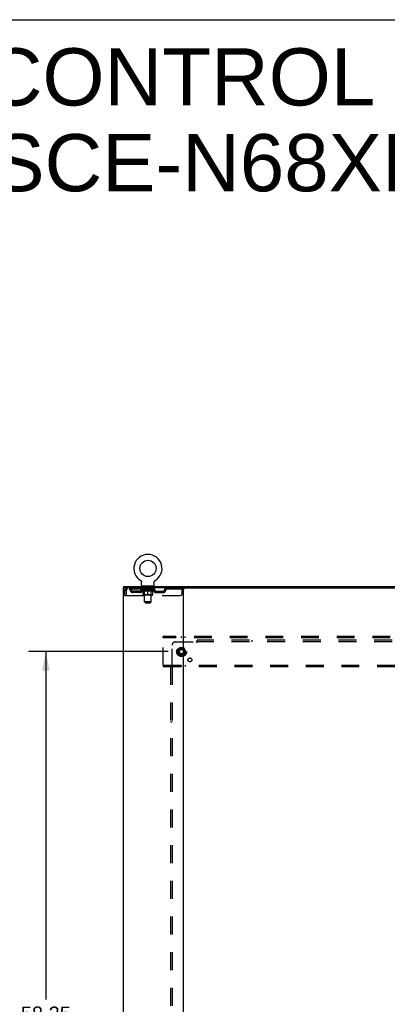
# Model space of a CAD drawing. Header units: inches. Extents: x 0 to 243, y 0 to 157.
# Tile 62 of 63: x 165 to 192, y 83 to 157. Entities that reach past the tile are written whole.
import ezdxf

# ---------------------------------------------------------------- set-up
doc = ezdxf.new("R2010")
doc.units = ezdxf.units.IN
doc.header["$LTSCALE"] = 13.357143
doc.header["$MEASUREMENT"] = 0
doc.linetypes.add('DOT', pattern=[0.2, 0.1, -0.1])
doc.linetypes.add('HIDDEN', pattern=[0.2, 0.1, -0.1])
doc.layers.get('0').update_dxf_attribs({"linetype": 'CONTINUOUS'})
for name, color, linetype in [('DEFAULT_2', 8, 'HIDDEN'), ('DIMENSIONS', 7, 'CONTINUOUS'), ('SUBPANEL', 7, 'CONTINUOUS')]:
    doc.layers.add(name, color=color, linetype=linetype)
doc.styles.get("Standard").update_dxf_attribs({"font": 'arial.ttf'})
doc.dimstyles.new('DIMSTYLE_1', dxfattribs={"dimtxt": 1.071429, "dimasz": 1.428571, "dimexe": 0.09, "dimexo": 0.07, "dimgap": 0.0375, "dimtad": 0, "dimtih": 1, "dimtoh": 1, "dimzin": 4, "dimdsep": 46, "dimtxsty": 'Standard', "dimblk": '_FILLED', "dimblk1": '_FILLED', "dimblk2": '_FILLED', "dimcen": 0.09, "dimadec": 3, "dimazin": 1, "dimtfac": 1, "dimtdec": 3, "dimtofl": 0, "dimtmove": 0, "dimatfit": 3, "dimldrblk": '_FILLED', "dimfxl": 0, "dimtolj": 1, "dimtzin": 4, "dimarcsym": 0})

# ---------------------------------------------------------------- blocks, each defined once
blk = doc.blocks.new('_FILLED')
at = {"color": 0, "linetype": 'ByBlock'}
blk.add_solid([(0, 0), (-1, 0.2), (-1, -0.2)], dxfattribs=at)
blk = doc.blocks.new('*D4')
at = {"layer": 'DIMENSIONS', "color": 2, "linetype": 'Continuous'}
for p, q in [((176.066, 109.8), (165.604, 109.8)), ((166.89, 109.8), (166.89, 83.739)), ((166.89, 51.55), (166.89, 81.596)), ((176.066, 51.55), (165.604, 51.55))]:
    blk.add_line(p, q, dxfattribs=at)
at = {"layer": 'DIMENSIONS', "color": 2, "linetype": 'Continuous', "xscale": 1.4285714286, "yscale": 1.4285714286, "zscale": 1.4285714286}
for p, rotation in [((166.89, 109.8), 90), ((166.89, 51.55), 270)]:
    blk.add_blockref('_FILLED', p, dxfattribs=dict(at, rotation=rotation))
at = {"layer": 'DIMENSIONS', "color": 2, "linetype": 'Continuous', "insert": (166.89, 83.203), "char_height": 1.0714, "width": 3.74403, "attachment_point": 2, "line_spacing_factor": 0.9}
blk.add_mtext('58.25', dxfattribs=at)

msp = doc.modelspace()

# ---------------------------------------------------------------- linework, layer by layer
at = {"color": 7, "linetype": 'Continuous'}
for p, q in [((0, 157.143), (242.857, 157.143)), ((174.009, 115.122), (174.009, 115.122)), ((174.009, 115.122), (174.012, 115.12)), ((174.012, 115.12), (174.015, 115.118)), ((174.015, 115.118), (174.016, 115.117)), ((174.016, 115.117), (174.02, 115.115)), ((174.02, 115.115), (174.023, 115.112)), ((174.023, 115.112), (174.026, 115.109)), ((174.026, 115.109), (174.03, 115.106)), ((174.03, 115.106), (174.033, 115.103)), ((174.033, 115.103), (174.036, 115.1)), ((174.036, 115.1), (174.039, 115.097)), ((174.039, 115.097), (174.042, 115.094)), ((174.042, 115.094), (174.044, 115.09)), ((174.044, 115.09), (174.047, 115.087)), ((174.047, 115.087), (174.049, 115.083)), ((175.041, 115.083), (175.044, 115.087)), ((175.043, 115.087), (175.046, 115.09)), ((175.046, 115.09), (175.049, 115.094)), ((175.049, 115.094), (175.052, 115.097)), ((175.052, 115.097), (175.055, 115.1)), ((175.055, 115.1), (175.058, 115.103)), ((175.058, 115.103), (175.061, 115.106)), ((175.061, 115.106), (175.064, 115.109)), ((175.064, 115.109), (175.067, 115.112)), ((175.067, 115.112), (175.071, 115.115)), ((175.071, 115.115), (175.074, 115.117)), ((175.074, 115.117), (175.076, 115.118)), ((175.074, 115.117), (175.076, 115.118)), ((175.076, 115.118), (175.079, 115.12)), ((175.079, 115.12), (175.082, 115.122)), ((175.082, 115.122), (175.082, 115.122)), ((172.743, 114.571), (172.743, 114.675)), ((174.049, 115.083), (174.052, 115.08)), ((174.052, 115.08), (174.054, 115.076)), ((174.054, 115.076), (174.056, 115.072)), ((174.056, 115.072), (174.058, 115.068)), ((174.058, 115.068), (174.06, 115.064)), ((174.06, 115.064), (174.061, 115.06)), ((174.061, 115.06), (174.063, 115.056)), ((174.063, 115.056), (174.064, 115.052)), ((174.064, 115.052), (174.066, 115.048)), ((174.07, 115.022), (174.07, 115.018)), ((174.07, 115.018), (174.07, 115.014)), ((174.07, 114.765), (174.07, 115.014)), ((174.108, 114.705), (174.108, 114.675)), ((174.983, 114.705), (174.108, 114.705)), ((174.983, 114.705), (174.983, 114.675)), ((175.02, 114.765), (175.02, 115.014)), ((175.024, 115.044), (175.025, 115.048)), ((175.025, 115.048), (175.026, 115.052)), ((175.026, 115.052), (175.027, 115.056)), ((175.027, 115.056), (175.029, 115.06)), ((175.029, 115.06), (175.031, 115.064)), ((175.031, 115.064), (175.033, 115.068)), ((175.032, 115.068), (175.034, 115.072)), ((175.034, 115.072), (175.037, 115.076)), ((175.036, 115.076), (175.039, 115.08)), ((175.039, 115.08), (175.041, 115.083)), ((177.132, 114.571), (234, 114.571))]:
    msp.add_line(p, q, dxfattribs=at)
at = {"color": 3, "linetype": 'Continuous'}
for p, q in [((172.691, 114.571), (172.691, 46.779)), ((177.132, 114.571), (172.691, 114.571)), ((172.743, 114.675), (238.389, 114.675)), ((177.191, 114.571), (177.191, 46.779))]:
    msp.add_line(p, q, dxfattribs=at)
at = {"color": 7, "linetype": 'Continuous'}
for points in [[(174.066, 115.048), (174.067, 115.044), (174.068, 115.039), (174.068, 115.035), (174.069, 115.031), (174.07, 115.027), (174.07, 115.022), (174.07, 115.018)], [(175.02, 115.014), (175.02, 115.018), (175.02, 115.022), (175.021, 115.027), (175.021, 115.031), (175.022, 115.035), (175.023, 115.039), (175.024, 115.044)], [(175.02, 115.018), (175.02, 115.022), (175.021, 115.027), (175.021, 115.031), (175.022, 115.035)]]:
    msp.add_lwpolyline(points, dxfattribs=at)
msp.add_circle((174.545, 116.029), 0.609, dxfattribs=at)
for centre, radius, start, end in [((174.545, 116.029), 1.054, 300.39933, 239.60066), ((174.13, 114.765), 0.06, 180, 270), ((174.96, 114.765), 0.06, 270, 360)]:
    msp.add_arc(centre, radius, start, end, dxfattribs=at)
at = {"layer": 'DEFAULT_2', "color": 8, "linetype": 'HIDDEN'}
for p, q in [((174.015, 115.118), (174.016, 115.117)), ((175.082, 115.122), (175.082, 115.122)), ((172.795, 114.404), (172.795, 114.009)), ((172.795, 114.404), (172.899, 114.404)), ((172.899, 114.404), (172.899, 114.009)), ((172.929, 114.009), (172.929, 114.404)), ((172.962, 114.571), (172.962, 114.467)), ((177.233, 114.467), (172.962, 114.467)), ((174.039, 114.43), (174.039, 114.467)), ((174.166, 114.341), (174.039, 114.43)), ((175.051, 114.43), (174.039, 114.43)), ((174.047, 114.462), (174.047, 114.467)), ((174.054, 114.459), (174.054, 114.462)), ((174.054, 114.459), (175.037, 114.459)), ((174.061, 114.459), (174.061, 114.462)), ((174.061, 114.459), (174.061, 114.462)), ((174.07, 114.462), (174.07, 114.467)), ((174.083, 114.459), (174.083, 114.462)), ((174.084, 114.459), (174.084, 114.462)), ((174.107, 114.462), (174.107, 114.467)), ((174.108, 114.467), (174.108, 114.571)), ((174.118, 114.459), (174.118, 114.462)), ((174.121, 114.459), (174.121, 114.462)), ((174.284, 114.462), (174.123, 114.462)), ((174.157, 114.462), (174.157, 114.467)), ((174.159, 114.459), (174.159, 114.462)), ((174.159, 114.459), (174.159, 114.462)), ((174.162, 114.459), (174.162, 114.462)), ((174.167, 114.459), (174.167, 114.462)), ((174.167, 114.459), (174.167, 114.462)), ((174.17, 114.459), (174.17, 114.462)), ((174.173, 114.459), (174.173, 114.462)), ((174.175, 114.05), (174.175, 114.375)), ((174.176, 114.459), (174.176, 114.462)), ((174.188, 114.459), (174.188, 114.462)), ((174.2, 114.705), (174.2, 114.675)), ((174.202, 114.459), (174.202, 114.464)), ((174.202, 114.459), (174.202, 114.462)), ((174.219, 114.459), (174.219, 114.462)), ((174.22, 114.462), (174.22, 114.467)), ((174.228, 114.459), (174.228, 114.462)), ((174.231, 114.459), (174.231, 114.462)), ((174.235, 114.615), (174.235, 114.695)), ((174.238, 114.459), (174.238, 114.462)), ((174.304, 114.605), (174.245, 114.605)), ((174.247, 114.459), (174.247, 114.465)), ((174.26, 114.459), (174.26, 114.462)), ((174.262, 114.459), (174.262, 114.462)), ((174.284, 114.459), (174.284, 114.462)), ((174.337, 114.462), (174.288, 114.462)), ((174.292, 114.462), (174.292, 114.467)), ((174.295, 114.053), (174.295, 114.427)), ((174.296, 113.515), (174.296, 114.595)), ((174.298, 114.459), (174.298, 114.462)), ((174.301, 114.459), (174.301, 114.462)), ((174.306, 114.459), (174.306, 114.466)), ((174.309, 114.459), (174.309, 114.462)), ((174.318, 114.459), (174.318, 114.462)), ((174.337, 114.459), (174.337, 114.462)), ((174.397, 114.462), (174.35, 114.462)), ((174.366, 114.459), (174.366, 114.462)), ((174.372, 114.462), (174.372, 114.467)), ((174.375, 114.459), (174.375, 114.462)), ((174.377, 114.459), (174.377, 114.466)), ((174.379, 114.459), (174.379, 114.462)), ((174.385, 114.459), (174.385, 114.462)), ((174.397, 114.459), (174.397, 114.462)), ((174.462, 114.462), (174.418, 114.462)), ((174.429, 114.459), (174.429, 114.462)), ((174.454, 114.462), (174.516, 114.465)), ((174.457, 114.462), (174.457, 114.467)), ((174.458, 114.467), (174.457, 114.467)), ((174.458, 114.462), (174.458, 114.467)), ((174.458, 114.459), (174.458, 114.462)), ((174.461, 114.459), (174.461, 114.462)), ((174.462, 114.459), (174.462, 114.462)), ((174.462, 114.459), (174.462, 114.462)), ((174.49, 114.462), (174.542, 114.462)), ((174.494, 114.459), (174.494, 114.462)), ((174.499, 114.462), (174.499, 114.464)), ((174.516, 114.462), (174.516, 114.465)), ((174.529, 114.459), (174.529, 114.462)), ((174.543, 114.462), (174.543, 114.462)), ((174.543, 114.459), (174.543, 114.462)), ((174.543, 114.459), (174.543, 114.462)), ((174.545, 114.462), (174.545, 114.467)), ((174.545, 114.467), (174.637, 114.462)), ((174.545, 114.021), (174.545, 114.376)), ((174.547, 114.459), (174.547, 114.462)), ((174.547, 114.459), (174.547, 114.462)), ((174.547, 114.462), (174.547, 114.462)), ((174.562, 114.459), (174.562, 114.462)), ((174.562, 114.462), (174.6, 114.462)), ((174.596, 114.459), (174.596, 114.462)), ((174.628, 114.459), (174.628, 114.462)), ((174.629, 114.459), (174.629, 114.462)), ((174.629, 114.462), (174.672, 114.462)), ((174.63, 114.459), (174.63, 114.462)), ((174.633, 114.462), (174.633, 114.467)), ((174.633, 114.462), (174.633, 114.467)), ((174.633, 114.467), (174.633, 114.467)), ((174.633, 114.459), (174.633, 114.462)), ((174.662, 114.459), (174.662, 114.462)), ((174.693, 114.459), (174.693, 114.462)), ((174.693, 114.462), (174.74, 114.462)), ((174.705, 114.459), (174.705, 114.462)), ((174.711, 114.459), (174.711, 114.462)), ((174.713, 114.459), (174.713, 114.466)), ((174.715, 114.459), (174.715, 114.462)), ((174.718, 114.462), (174.718, 114.467)), ((174.724, 114.459), (174.724, 114.462)), ((174.753, 114.459), (174.753, 114.462)), ((174.753, 114.462), (174.803, 114.462)), ((174.772, 114.459), (174.772, 114.462)), ((174.781, 114.459), (174.781, 114.462)), ((174.784, 114.459), (174.784, 114.466)), ((174.845, 114.605), (174.786, 114.605)), ((174.789, 114.459), (174.789, 114.462)), ((174.793, 114.459), (174.793, 114.462)), ((174.794, 113.515), (174.794, 114.595)), ((174.795, 114.053), (174.795, 114.427)), ((174.798, 114.462), (174.798, 114.467)), ((174.807, 114.459), (174.807, 114.462)), ((174.807, 114.462), (174.967, 114.462)), ((174.828, 114.459), (174.828, 114.462)), ((174.831, 114.459), (174.831, 114.462)), ((174.843, 114.459), (174.843, 114.465)), ((174.852, 114.459), (174.852, 114.462)), ((174.855, 114.615), (174.855, 114.695)), ((174.86, 114.459), (174.86, 114.462)), ((174.863, 114.459), (174.863, 114.462)), ((174.871, 114.462), (174.871, 114.467)), ((174.872, 114.459), (174.872, 114.462)), ((174.888, 114.459), (174.888, 114.464)), ((174.888, 114.459), (174.888, 114.462)), ((174.89, 114.705), (174.89, 114.675)), ((174.903, 114.459), (174.903, 114.462)), ((174.914, 114.459), (174.914, 114.462)), ((174.916, 114.05), (174.916, 114.375)), ((174.918, 114.459), (174.918, 114.462)), ((174.92, 114.459), (174.92, 114.462)), ((174.923, 114.459), (174.923, 114.462)), ((174.923, 114.459), (174.923, 114.462)), ((174.924, 114.341), (175.051, 114.43)), ((174.929, 114.459), (174.929, 114.462)), ((174.931, 114.459), (174.931, 114.462)), ((174.932, 114.459), (174.932, 114.462)), ((174.933, 114.462), (174.933, 114.467)), ((174.97, 114.459), (174.97, 114.462)), ((174.972, 114.459), (174.972, 114.462)), ((174.983, 114.467), (174.983, 114.571)), ((174.984, 114.462), (174.984, 114.467)), ((175.006, 114.459), (175.006, 114.462)), ((175.008, 114.459), (175.008, 114.462)), ((175.021, 114.462), (175.021, 114.467)), ((175.029, 114.459), (175.029, 114.462)), ((175.03, 114.459), (175.03, 114.462)), ((175.037, 114.459), (175.037, 114.462)), ((175.044, 114.462), (175.044, 114.467)), ((175.051, 114.43), (175.051, 114.467)), ((176.133, 114.571), (176.133, 114.467)), ((177.108, 114.134), (177.108, 114.571)), ((177.233, 114.571), (177.233, 114.467)), ((172.795, 114.009), (172.899, 114.009)), ((172.929, 114.009), (176.983, 114.009)), ((173.431, 114.216), (173.431, 114.32)), ((173.914, 114.32), (173.431, 114.32)), ((173.914, 114.216), (173.431, 114.216)), ((173.681, 114.216), (173.681, 114.32)), ((174.166, 114.341), (174.175, 114.341)), ((174.886, 114.021), (174.204, 114.021)), ((174.295, 114.053), (174.263, 114.021)), ((174.289, 114.341), (174.432, 114.341)), ((174.795, 114.053), (174.295, 114.053)), ((174.658, 114.341), (174.802, 114.341)), ((174.795, 114.053), (174.827, 114.021)), ((174.916, 114.341), (174.924, 114.341)), ((175.177, 114.32), (175.66, 114.32)), ((175.177, 114.216), (175.66, 114.216)), ((175.41, 114.216), (175.41, 114.32)), ((175.66, 114.216), (175.66, 114.32)), ((174.356, 113.455), (174.296, 113.515)), ((174.794, 113.515), (174.296, 113.515)), ((174.356, 113.455), (174.734, 113.455)), ((174.734, 113.455), (174.794, 113.515)), ((175.691, 110.821), (175.691, 110.925)), ((235.441, 110.925), (175.691, 110.925)), ((175.691, 108.779), (175.691, 110.821)), ((235.441, 110.821), (175.691, 110.821)), ((177.041, 110.925), (177.041, 110.821)), ((177.341, 110.821), (177.341, 110.925)), ((176.903, 110.073), (176.749, 109.805)), ((177.221, 110.078), (176.912, 110.078)), ((177.384, 109.805), (177.229, 110.073)), ((176.749, 109.795), (176.903, 109.528)), ((177.221, 109.523), (176.912, 109.523)), ((177.229, 109.528), (177.384, 109.795)), ((175.691, 108.779), (175.691, 108.675)), ((175.691, 108.779), (235.441, 108.779)), ((175.691, 108.675), (235.441, 108.675)), ((177.041, 108.779), (177.041, 108.675)), ((177.341, 108.779), (177.341, 108.675))]:
    msp.add_line(p, q, dxfattribs=at)
for points in [[(172.962, 114.571), (172.96, 114.57), (172.958, 114.567), (172.955, 114.562), (172.953, 114.555), (172.95, 114.545), (172.948, 114.535), (172.946, 114.522), (172.943, 114.508), (172.941, 114.493), (172.939, 114.477), (172.936, 114.459), (172.934, 114.441), (172.932, 114.423), (172.929, 114.404)], [(172.962, 114.467), (172.96, 114.467), (172.958, 114.465), (172.955, 114.464), (172.953, 114.461), (172.95, 114.457), (172.948, 114.453), (172.946, 114.449), (172.943, 114.443), (172.941, 114.438), (172.939, 114.431), (172.936, 114.425), (172.934, 114.418), (172.932, 114.411), (172.929, 114.404)], [(174.295, 114.341), (174.275, 114.344), (174.255, 114.349), (174.235, 114.354), (174.215, 114.36), (174.195, 114.367), (174.175, 114.375)], [(174.175, 114.374), (174.194, 114.367), (174.214, 114.36), (174.233, 114.354), (174.251, 114.349), (174.27, 114.344), (174.289, 114.341)], [(174.545, 114.376), (174.524, 114.367), (174.504, 114.36), (174.484, 114.354), (174.464, 114.349), (174.444, 114.344), (174.425, 114.341)], [(174.432, 114.341), (174.451, 114.344), (174.47, 114.349), (174.488, 114.354), (174.507, 114.36), (174.526, 114.367), (174.545, 114.374)], [(174.666, 114.341), (174.646, 114.344), (174.626, 114.349), (174.606, 114.354), (174.586, 114.36), (174.566, 114.368), (174.545, 114.376)], [(174.545, 114.374), (174.565, 114.367), (174.584, 114.36), (174.603, 114.354), (174.621, 114.349), (174.64, 114.344), (174.658, 114.341)], [(174.916, 114.375), (174.895, 114.367), (174.875, 114.36), (174.855, 114.354), (174.835, 114.349), (174.815, 114.344), (174.796, 114.341)], [(174.802, 114.341), (174.821, 114.344), (174.839, 114.349), (174.858, 114.354), (174.877, 114.36), (174.896, 114.367), (174.916, 114.374)]]:
    msp.add_lwpolyline(points, dxfattribs=at)
for radius in [0.372, 0.356, 0.312, 0.204, 0.188, 0.183, 0.165]:
    msp.add_circle((177.066, 109.8), radius, dxfattribs=at)
at = {"layer": 'DEFAULT_2', "color": 8, "linetype": 'DOT'}
msp.add_circle((177.066, 109.8), 0.17, dxfattribs=at)
at = {"layer": 'DEFAULT_2', "color": 8, "linetype": 'HIDDEN'}
for centre, radius, start, end in [((172.962, 114.404), 0.167, 90, 180), ((172.962, 114.404), 0.063, 90, 180), ((173.142, 114.404), 0.167, 8.07163, 90), ((173.142, 114.405), 0.0625, 7.98631, 90), ((173.431, 114.445), 0.229, 187.98631, 270), ((173.431, 114.445), 0.125, 188.07163, 270), ((173.914, 114.445), 0.125, 270, 351.92837), ((173.914, 114.445), 0.229, 270, 352.01369), ((174.203, 114.404), 0.167, 90, 171.92837), ((174.202, 114.405), 0.0625, 90, 172.01369), ((174.225, 114.695), 0.01, 0, 90), ((174.245, 114.615), 0.01, 180, 270), ((174.263, 114.427), 0.0318, 0, 90), ((174.286, 114.595), 0.01, 0, 90), ((174.804, 114.595), 0.01, 90, 180), ((174.827, 114.427), 0.0318, 90, 180), ((174.845, 114.615), 0.01, 270, 360), ((174.865, 114.695), 0.01, 90, 180), ((174.888, 114.404), 0.167, 8.07163, 90), ((174.888, 114.405), 0.0625, 7.98631, 90), ((175.177, 114.445), 0.229, 187.98631, 270), ((175.177, 114.445), 0.125, 188.07163, 270), ((175.66, 114.445), 0.125, 270, 351.92837), ((175.66, 114.445), 0.229, 270, 352.01369), ((175.949, 114.404), 0.167, 90, 171.92837), ((175.948, 114.405), 0.0625, 90, 172.01369), ((174.204, 114.05), 0.0296, 180, 270), ((174.886, 114.05), 0.0296, 270, 360), ((176.983, 114.134), 0.125, 270, 360), ((176.912, 110.068), 0.01, 90.01235, 149.98915), ((177.221, 110.068), 0.01, 30.01204, 89.98872), ((176.757, 109.8), 0.01, 150.01268, 209.98829), ((176.912, 109.533), 0.01, 210.01204, 269.98872), ((177.221, 109.533), 0.01, 270.01235, 329.98915), ((177.375, 109.8), 0.01, 330.01268, 29.98829)]:
    msp.add_arc(centre, radius, start, end, dxfattribs=at)
for centre, major_axis, ratio, start_param, end_param in [((174.545, 114.467), (0.506, 0.005), 0.05963, 2.96643, 3.140963), ((174.023, 114.458), (0.158, 0), 0.060556, 0.430652, 1.470503), ((174.545, 114.467), (0.506, 0), 0.060556, -3.141593, -2.96706), ((174.023, 114.452), (0.158, 0.002), 0.05963, 1.376596, 1.469874), ((174.545, 114.467), (0.506, 0.011), 0.05688, 2.791345, 2.965878), ((174.004, 114.458), (0.158, 0.002), 0.05963, 0.25549, 1.295341), ((174.058, 114.458), (0.158, -0.002), 0.05963, 0.605815, 1.645666), ((174.545, 114.467), (0.506, -0.005), 0.05963, -2.96643, -2.791898), ((174.058, 114.452), (0.158, 0), 0.060556, 1.551758, 1.645036), ((174.004, 114.452), (0.158, 0.003), 0.05688, 1.20151, 1.294789), ((174.059, 114.454), (0.131, 0.001), 0.05963, 1.065228, 1.614276), ((174.044, 114.454), (0.131, 0.003), 0.05688, 0.890143, 1.43919), ((174.09, 114.454), (0.131, 0), 0.060556, 1.240391, 1.789438), ((174.545, 114.467), (0.506, 0.015), 0.052395, 2.616403, 2.790936), ((174.001, 114.458), (0.158, 0.003), 0.05688, 0.080405, 1.120256), ((174.109, 114.458), (0.158, -0.003), 0.05688, 0.7809, 1.820751), ((174.545, 114.467), (0.506, -0.011), 0.05688, -2.791345, -2.616812), ((174.109, 114.452), (0.158, -0.002), 0.05963, 1.72692, 1.820198), ((174.001, 114.452), (0.158, 0.005), 0.052395, 1.026568, 1.119847), ((174.043, 114.454), (0.131, 0.004), 0.052395, 0.715201, 1.264248), ((174.134, 114.454), (0.131, -0.001), 0.05963, 1.415553, 1.9646), ((174.545, 114.467), (0.506, 0.02), 0.046319, 2.441654, 2.616187), ((174.172, 114.458), (0.158, -0.005), 0.052395, 0.955842, 1.995693), ((174.545, 114.467), (0.506, -0.015), 0.052395, -2.616403, -2.44187), ((174.014, 114.458), (0.158, 0.005), 0.052395, -0.094537, 0.945314), ((174.172, 114.452), (0.158, -0.003), 0.05688, 1.902006, 1.995284), ((174.014, 114.452), (0.158, 0.006), 0.046319, 0.851819, 0.945098), ((174.058, 114.454), (0.131, 0.005), 0.046319, 0.540452, 1.089499), ((174.191, 114.454), (0.131, -0.003), 0.05688, 1.590638, 2.139686), ((174.545, 114.467), (0.506, 0.024), 0.038841, 2.267123, 2.441656), ((174.247, 114.458), (0.158, -0.006), 0.046319, 1.130591, 2.170442), ((174.044, 114.458), (0.158, 0.006), 0.046319, -0.269286, 0.770565), ((174.545, 114.467), (0.506, -0.02), 0.046319, -2.441654, -2.267121), ((174.247, 114.452), (0.158, -0.005), 0.052395, 2.076947, 2.170226), ((174.044, 114.452), (0.158, 0.007), 0.038841, 0.677289, 0.770567), ((174.087, 114.454), (0.131, 0.006), 0.038841, 0.365921, 0.914969), ((174.259, 114.454), (0.131, -0.004), 0.052395, 1.76558, 2.314627), ((174.545, 114.467), (0.506, 0.027), 0.030195, 2.09281, 2.267343), ((174.33, 114.458), (0.158, -0.007), 0.038841, 1.305122, 2.344973), ((174.089, 114.458), (0.158, 0.007), 0.038841, -0.443817, 0.596034), ((174.545, 114.467), (0.506, -0.024), 0.038841, -2.267123, -2.092591), ((174.33, 114.452), (0.158, -0.006), 0.046319, 2.251696, 2.344975), ((174.089, 114.452), (0.158, 0.008), 0.030195, 0.502975, 0.596254), ((174.131, 114.454), (0.131, 0.007), 0.030195, 0.191608, 0.740655), ((174.335, 114.454), (0.131, -0.005), 0.046319, 1.940329, 2.489376), ((174.148, 114.458), (0.158, 0.008), 0.030195, -0.61813, 0.421721), ((174.545, 114.467), (0.506, 0.029), 0.020645, 1.918687, 2.09322), ((174.421, 114.458), (0.158, -0.008), 0.030195, 1.479435, 2.519286), ((174.545, 114.467), (0.506, -0.027), 0.030195, -2.09281, -1.918277), ((174.421, 114.452), (0.158, -0.007), 0.038841, 2.426227, 2.519505), ((174.148, 114.452), (0.158, 0.009), 0.020645, 0.328852, 0.422131), ((174.187, 114.454), (0.131, 0.007), 0.020645, 0.017485, 0.566532), ((174.418, 114.454), (0.131, -0.006), 0.038841, 2.11486, 2.663907), ((174.219, 114.458), (0.158, 0.009), 0.020645, -0.792253, 0.247598), ((174.545, 114.467), (0.506, 0.03), 0.010478, 1.744704, 1.919237), ((174.515, 114.458), (0.158, -0.009), 0.020645, 1.653558, 2.693409), ((174.545, 114.467), (0.506, -0.029), 0.020645, -1.918687, -1.744154), ((174.515, 114.452), (0.158, -0.008), 0.030195, 2.60054, 2.693819), ((174.219, 114.452), (0.158, 0.009), 0.010478, 0.154869, 0.248148), ((174.254, 114.454), (0.131, 0.008), 0.010478, 6.126688, 6.675735), ((174.504, 114.454), (0.131, -0.007), 0.030195, 2.289173, 2.83822), ((174.299, 114.458), (0.158, 0.009), 0.010478, -0.966236, -0.000846), ((174.61, 114.458), (0.158, -0.009), 0.010478, 1.827541, 2.867392), ((174.545, 114.467), (0.506, -0.03), 0.010478, -1.744704, -1.570171), ((174.61, 114.452), (0.158, -0.009), 0.020645, 2.774664, 2.867942), ((174.592, 114.454), (0.131, -0.007), 0.020645, 2.463296, 3.012344), ((174.481, 114.458), (0.158, 0.009), 0.010478, 0.274201, 1.314052), ((174.412, 114.454), (0.131, 0.008), 0.010478, -0.000298, 0.504314), ((174.388, 114.452), (0.158, 0.009), 0.010478, 0.192946, 0.399283), ((174.545, 114.467), (0.506, 0.03), 0.010478, -1.578586, -1.396888), ((174.703, 114.452), (0.158, -0.009), 0.010478, 2.948646, 3.041925), ((174.679, 114.454), (0.131, -0.008), 0.010478, 2.637279, 3.142076), ((174.576, 114.458), (0.158, 0.009), 0.020645, 0.448184, 1.488034), ((174.498, 114.454), (0.131, 0.007), 0.020645, 0.129249, 0.678296), ((174.481, 114.452), (0.158, 0.009), 0.020645, 0.273651, 0.366929), ((174.545, 114.467), (0.506, 0.029), 0.020645, -1.397439, -1.222906), ((174.791, 114.458), (0.158, -0.009), 0.010478, -3.140747, -2.175357), ((174.545, 114.467), (0.506, -0.03), 0.010478, 1.222355, 1.396888), ((174.67, 114.458), (0.158, 0.008), 0.030195, 0.622307, 1.662158), ((174.586, 114.454), (0.131, 0.007), 0.030195, 0.303372, 0.852419), ((174.837, 114.454), (0.131, -0.008), 0.010478, 2.749043, 3.29809), ((174.872, 114.458), (0.158, -0.009), 0.020645, 2.893995, 3.933846), ((174.576, 114.452), (0.158, 0.008), 0.030195, 0.447774, 0.541052), ((174.872, 114.452), (0.158, -0.009), 0.010478, 2.893445, 2.986723), ((174.545, 114.467), (0.506, 0.027), 0.030195, -1.223315, -1.048783), ((174.545, 114.467), (0.506, -0.029), 0.020645, 1.048373, 1.222906), ((174.76, 114.458), (0.158, 0.007), 0.038841, 0.79662, 1.836471), ((174.673, 114.454), (0.131, 0.006), 0.038841, 0.477686, 1.026733), ((174.904, 114.454), (0.131, -0.007), 0.020645, 2.57506, 3.124108), ((174.943, 114.458), (0.158, -0.008), 0.030195, 2.719872, 3.759723), ((174.844, 114.458), (0.158, 0.006), 0.046319, 0.971151, 2.011002), ((174.67, 114.452), (0.158, 0.007), 0.038841, 0.622087, 0.715366), ((174.943, 114.452), (0.158, -0.009), 0.020645, 2.719462, 2.812741), ((174.545, 114.467), (0.506, 0.024), 0.038841, -1.049002, -0.874469), ((174.545, 114.467), (0.506, -0.027), 0.030195, 0.87425, 1.048783), ((174.755, 114.454), (0.131, 0.005), 0.046319, 0.652216, 1.201263), ((174.919, 114.458), (0.158, 0.005), 0.052395, 1.1459, 2.185751), ((174.96, 114.454), (0.131, -0.007), 0.030195, 2.400937, 2.949985), ((175.002, 114.458), (0.158, -0.007), 0.038841, 2.545558, 3.585409), ((174.832, 114.454), (0.131, 0.004), 0.052395, 0.826965, 1.376012), ((174.76, 114.452), (0.158, 0.006), 0.046319, 0.796618, 0.889896), ((175.002, 114.452), (0.158, -0.008), 0.030195, 2.545339, 2.638617), ((174.982, 114.458), (0.158, 0.003), 0.05688, 1.320842, 2.360692), ((174.545, 114.467), (0.506, 0.02), 0.046319, -0.874471, -0.699939), ((174.545, 114.467), (0.506, -0.024), 0.038841, 0.699936, 0.874469), ((175.046, 114.458), (0.158, -0.006), 0.046319, 2.371028, 3.410879), ((175.003, 114.454), (0.131, -0.006), 0.038841, 2.226624, 2.775671), ((175.032, 114.458), (0.158, 0.002), 0.05963, 1.495927, 2.535778), ((174.899, 114.454), (0.131, 0.003), 0.05688, 1.001907, 1.550954), ((175.076, 114.458), (0.158, -0.005), 0.052395, 2.196279, 3.23613), ((174.844, 114.452), (0.158, 0.005), 0.052395, 0.971367, 1.064645), ((175.033, 114.454), (0.131, -0.005), 0.046319, 2.052093, 2.601141), ((175.067, 114.458), (0.158, 0), 0.060556, 1.671089, 2.71094), ((175.046, 114.452), (0.158, -0.007), 0.038841, 2.371026, 2.464304), ((175.09, 114.458), (0.158, -0.003), 0.05688, 2.021337, 3.061188), ((174.545, 114.467), (0.506, 0.015), 0.052395, -0.699723, -0.52519), ((174.545, 114.467), (0.506, -0.02), 0.046319, 0.525406, 0.699939), ((175.087, 114.458), (0.158, -0.002), 0.05963, 1.846251, 2.886102), ((174.956, 114.454), (0.131, 0.001), 0.05963, 1.176993, 1.72604), ((175.047, 114.454), (0.131, -0.004), 0.052395, 1.877344, 2.426392), ((175, 114.454), (0.131, 0), 0.060556, 1.352155, 1.901202), ((175.047, 114.454), (0.131, -0.003), 0.05688, 1.702402, 2.25145), ((175.031, 114.454), (0.131, -0.001), 0.05963, 1.527317, 2.076364), ((174.919, 114.452), (0.158, 0.003), 0.05688, 1.146309, 1.239587), ((175.076, 114.452), (0.158, -0.006), 0.046319, 2.196495, 2.289773), ((174.545, 114.467), (0.506, 0.011), 0.05688, -0.524781, -0.350248), ((174.545, 114.467), (0.506, -0.015), 0.052395, 0.350657, 0.52519), ((174.982, 114.452), (0.158, 0.002), 0.05963, 1.321394, 1.414673), ((175.09, 114.452), (0.158, -0.005), 0.052395, 2.021746, 2.115024), ((174.545, 114.467), (0.506, 0.005), 0.05963, -0.349695, -0.175162), ((174.545, 114.467), (0.506, -0.011), 0.05688, 0.175715, 0.350248), ((175.032, 114.452), (0.158, 0), 0.060556, 1.496556, 1.589835), ((175.087, 114.452), (0.158, -0.003), 0.05688, 1.846804, 1.940083), ((175.067, 114.452), (0.158, -0.002), 0.05963, 1.671719, 1.764997), ((174.545, 114.467), (0.506, 0), 0.060556, -0.174533, 0), ((174.545, 114.467), (0.506, -0.005), 0.05963, 0.000629, 0.175162)]:
    msp.add_ellipse(centre, major_axis=major_axis, ratio=ratio, start_param=start_param, end_param=end_param, dxfattribs=at)
at = {"layer": 'SUBPANEL', "color": 8, "linetype": 'HIDDEN'}
for p, q in [((176.347, 108.679), (176.347, 110.269)), ((176.597, 110.519), (178.187, 110.519)), ((178.205, 110.537), (178.199, 110.531)), ((178.222, 110.478), (178.222, 110.644)), ((232.91, 110.644), (178.222, 110.644)), ((232.91, 110.519), (178.222, 110.519)), ((182.347, 110.519), (182.347, 110.644)), ((176.222, 108.644), (176.222, 52.706)), ((176.222, 108.644), (176.388, 108.644)), ((176.347, 108.644), (176.347, 52.706)), ((176.347, 104.519), (176.222, 104.519))]:
    msp.add_line(p, q, dxfattribs=at)
for points in [[(178.199, 110.531), (178.197, 110.529), (178.195, 110.527), (178.193, 110.526), (178.192, 110.524), (178.19, 110.522), (178.189, 110.52), (178.187, 110.519)], [(178.2, 110.499), (178.197, 110.504), (178.196, 110.506), (178.194, 110.509), (178.193, 110.511), (178.191, 110.513), (178.19, 110.515), (178.189, 110.517), (178.187, 110.519)], [(178.222, 110.478), (178.221, 110.479), (178.219, 110.479), (178.217, 110.48), (178.216, 110.481), (178.214, 110.482), (178.213, 110.483), (178.211, 110.485), (178.21, 110.486), (178.208, 110.488), (178.207, 110.49), (178.205, 110.491), (178.204, 110.493), (178.203, 110.495), (178.201, 110.497), (178.2, 110.499)], [(178.222, 110.557), (178.221, 110.555), (178.219, 110.553), (178.218, 110.551), (178.216, 110.549), (178.215, 110.547), (178.213, 110.545), (178.211, 110.544), (178.21, 110.542), (178.208, 110.541), (178.207, 110.539), (178.205, 110.537)], [(176.309, 108.644), (176.311, 108.645), (176.313, 108.647), (176.315, 108.649), (176.317, 108.65), (176.319, 108.652), (176.321, 108.653), (176.323, 108.655), (176.324, 108.656), (176.326, 108.658), (176.327, 108.659), (176.329, 108.661)], [(176.329, 108.661), (176.335, 108.667), (176.337, 108.669), (176.339, 108.671), (176.341, 108.673), (176.343, 108.675), (176.344, 108.676), (176.346, 108.678), (176.347, 108.679)], [(176.362, 108.669), (176.36, 108.67), (176.357, 108.672), (176.355, 108.673), (176.353, 108.675), (176.351, 108.676), (176.349, 108.678), (176.347, 108.679)], [(176.388, 108.644), (176.388, 108.646), (176.387, 108.647), (176.386, 108.649), (176.385, 108.651), (176.384, 108.652), (176.383, 108.654), (176.381, 108.655), (176.38, 108.657), (176.378, 108.658), (176.377, 108.66), (176.375, 108.661), (176.373, 108.662), (176.371, 108.664), (176.369, 108.665), (176.367, 108.666), (176.362, 108.669)]]:
    msp.add_lwpolyline(points, dxfattribs=at)
for centre, radius in [((177.066, 109.8), 0.25), ((177.685, 109.181), 0.141)]:
    msp.add_circle(centre, radius, dxfattribs=at)
msp.add_arc((176.597, 110.269), 0.25, 90, 180, dxfattribs=at)

# ---------------------------------------------------------------- texts
at = {"layer": 'DIMENSIONS', "color": 2, "linetype": 'Continuous', "insert": (186.593, 155), "char_height": 4.28571, "width": 108.24217, "attachment_point": 2, "line_spacing_factor": 0.9}
msp.add_mtext('SAGINAW CONTROL & ENGINEERING\\PSCE-N68XM6618', dxfattribs=at)

# ---------------------------------------------------------------- dimensions: what is measured, and where the dimension line sits
at = {"layer": 'DIMENSIONS', "color": 2, "linetype": 'Continuous'}
dim = msp.add_linear_dim(base=(166.89, 109.8), p1=(176.136, 51.55), p2=(176.136, 109.8), angle=90, dimstyle='DIMSTYLE_1', dxfattribs=at)
dim.commit()
dim.dimension.update_dxf_attribs({"geometry": '*D4', "text_midpoint": (166.889, 82.662), "dimtype": 160})

doc.saveas('drawing.dxf')
